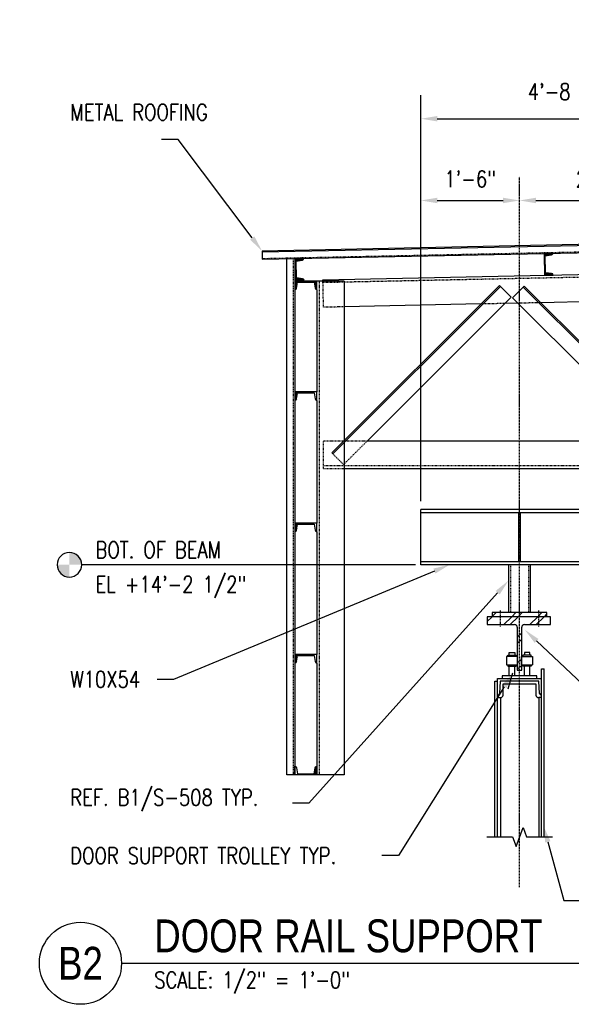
# Model space of a CAD drawing. Header units: inches. Extents: x 514 to 3028, y 69 to 495.
# Tile 12 of 25: x 1448 to 1549, y 85 to 265. Entities that reach past the tile are written whole.
import ezdxf
from ezdxf import colors
from ezdxf.entities.mleader import LeaderData, LeaderLine
from ezdxf.enums import TextEntityAlignment as Align
from ezdxf.math import Vec2, Vec3

# ---------------------------------------------------------------- set-up
doc = ezdxf.new("R2010")
doc.units = ezdxf.units.IN
doc.header["$MEASUREMENT"] = 0
for name, pattern in [('014200-907 MS2 Medium Dash', [0.109898, 0.068898, -0.041]), ('Center 1_4_', [0.53125, 0.25, -0.09375, 0.09375, -0.09375]), ('Dash', [0.25, 0.125, -0.125]), ('Dash - 1_16_', [0.1875, 0.125, -0.0625]), ('Hidden 3_32_', [0.140625, 0.09375, -0.046875])]:
    doc.linetypes.add(name, pattern=pattern)
for name, color, linetype in [('A-FLOR', 192, 'Continuous'), ('A-WALL-PATT', 8, 'Continuous'), ('S-ANNO-DIMS', 1, 'Continuous'), ('S-ANNO-NOTE', 2, 'Continuous'), ('S-ANNO-SYMB', 2, 'Continuous'), ('S-BEAM', 10, 'Continuous'), ('S-BEAM-HDLN', 1, 'Dash'), ('S-COLS', 2, 'Continuous'), ('S-COLS-HDLN', 2, 'Dash'), ('S-DETL', 90, 'Continuous'), ('S-DETL-CNTR', 1, 'Center 1_4_'), ('S-DETL-GENF', 92, 'Continuous'), ('S-DETL-GENF-HDLN', 1, 'Dash'), ('S-DETL-PATT', 8, 'Continuous'), ('S-DETL-THIN', 1, 'Continuous')]:
    doc.layers.add(name, color=color, linetype=linetype)
doc.layers.add('A-FLOR-OVHD', color=9, linetype='014200-907 MS2 Medium Dash', true_color=0x808080)
doc.styles.add('Annotative', font='romans.shx', dxfattribs={"width": 0.8, "height": 0.125})
doc.styles.add('Arial', font='romans.shx', dxfattribs={"width": 0.8})
doc.styles.add('TITLES', font='swiss.ttf', dxfattribs={"width": 0.8, "height": 0.25})
doc.dimstyles.new('Annotative', dxfattribs={"dimscale": 0, "dimtxt": 0.125, "dimasz": 0.125, "dimexe": 0.18, "dimexo": 0.0625, "dimgap": 0.09, "dimtad": 1, "dimdec": 3, "dimzin": 3, "dimdsep": 46, "dimlunit": 4, "dimtxsty": 'Annotative', "dimcen": 0.09, "dimclrt": 2, "dimazin": 2, "dimtfac": 1, "dimtdec": 3, "dimtmove": 0, "dimatfit": 0, "dimfxl": 1, "dimtfill": 1, "dimfrac": 2, "dimtolj": 1, "dimtzin": 0, "dimarcsym": 0})
pattern_1 = [(45, (1565.8635, 97.7165), (-2.37588, 2.37588), []), (45, (1565.8635, 101.3165), (-2.37588, 2.37588), [])]
pattern_2 = [(45, (0, 0), (-0.176776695, 0.176776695), []), (45, (0, 0.125), (-0.176776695, 0.176776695), [])]

# ---------------------------------------------------------------- blocks, each defined once
blk = doc.blocks.new('051200_StructuralFraming-W-Flange - W10X54-1656488-DOOR RAIL SUPPORT 2')
at = {"layer": 'S-BEAM'}
for p, q in [((776.71, 179.88), (776.71, 180.5)), ((833.21, 180.5), (776.71, 180.5)), ((776.71, 179.19), (776.71, 179.88)), ((794.53, 179.88), (776.71, 179.88)), ((776.71, 171.71), (776.71, 179.19)), ((824.52, 179.88), (794.9, 179.88)), ((833.21, 179.88), (824.89, 179.88)), ((776.71, 171.01), (776.71, 171.71)), ((776.71, 170.4), (776.71, 171.01)), ((776.71, 171.01), (794.53, 171.01)), ((794.9, 171.01), (824.52, 171.01)), ((824.89, 171.01), (833.21, 171.01)), ((792.71, 170.4), (776.71, 170.4)), ((822.71, 170.4), (796.71, 170.4)), ((833.21, 170.4), (826.71, 170.4))]:
    blk.add_line(p, q, dxfattribs=at)
blk = doc.blocks.new('051200_StructuralFraming-C-Channel - C4X5_4-1771573-DOOR RAIL SUPPORT 2')
at = {"lineweight": -3}
for p, q in [((800.77, 227.33), (799.19, 227.3)), ((799.19, 227.3), (799.27, 223.3)), ((799.39, 226.83), (800.48, 227.03)), ((799.45, 223.77), (799.39, 226.83)), ((799.27, 223.3), (800.85, 223.33)), ((800.55, 223.62), (799.45, 223.77))]:
    blk.add_line(p, q, dxfattribs=at)
for centre, start, end in [((800.48, 227.32), 271.19, 1.19), ((800.56, 223.33), 1.19, 91.19)]:
    blk.add_arc(centre, 0.296, start, end, dxfattribs=at)
blk = doc.blocks.new('051200_Column-L-Angle - L5X5X1_2-1770445-DOOR RAIL SUPPORT 2')
at = {"layer": 'S-COLS'}
for p, q in [((762.71, 222.25), (757.71, 222.25)), ((762.71, 222.25), (762.71, 193.08)), ((757.71, 220.67), (757.71, 202)), ((757.71, 200.42), (757.71, 178)), ((762.71, 192.72), (762.71, 132)), ((757.71, 176.42), (757.71, 154)), ((757.71, 152.42), (757.71, 133.58)), ((762.71, 132), (757.71, 132))]:
    blk.add_line(p, q, dxfattribs=at)
at = {"layer": 'S-COLS', "linetype": 'Hidden 3_32_'}
blk.add_line((758.21, 132), (758.21, 222.25), dxfattribs=at)
at = {"layer": 'S-COLS-HDLN'}
blk.add_line((762.71, 193.07), (762.71, 192.72), dxfattribs=at)
blk = doc.blocks.new('051200_StructuralFraming-C-Channel - C4X5_4-V15-DOOR RAIL SUPPORT 2')
at = {"lineweight": -3}
for p, q in [((753.71, 202), (753.71, 200.42)), ((757.71, 202), (753.71, 202)), ((754, 200.72), (754.18, 201.82)), ((754.18, 201.82), (757.24, 201.82)), ((757.24, 201.82), (757.41, 200.72)), ((757.71, 200.42), (757.71, 202))]:
    blk.add_line(p, q, dxfattribs=at)
for centre, start, end in [((753.71, 200.72), 270, 0), ((757.71, 200.72), 180, 270)]:
    blk.add_arc(centre, 0.296, start, end, dxfattribs=at)
blk = doc.blocks.new('051200_StructuralFraming-C-Channel - C4X5_4-V18-DOOR RAIL SUPPORT 2')
at = {"lineweight": -3}
for p, q in [((753.71, 222.25), (753.71, 220.67)), ((757.71, 222.25), (753.71, 222.25)), ((754, 220.97), (754.18, 222.07)), ((754.18, 222.07), (757.24, 222.07)), ((757.24, 222.07), (757.41, 220.97)), ((757.71, 220.67), (757.71, 222.25))]:
    blk.add_line(p, q, dxfattribs=at)
for centre, start, end in [((753.71, 220.97), 270, 0), ((757.71, 220.97), 180, 270)]:
    blk.add_arc(centre, 0.296, start, end, dxfattribs=at)
blk = doc.blocks.new('051200_StructuralFraming-C-Channel - C4X5_4-1771552-DOOR RAIL SUPPORT 2')
at = {"lineweight": -3}
for p, q in [((755.31, 226.38), (753.73, 226.35)), ((753.73, 226.35), (753.81, 222.35)), ((753.92, 225.88), (755.02, 226.08)), ((753.98, 222.82), (753.92, 225.88)), ((753.81, 222.35), (755.39, 222.38)), ((755.09, 222.67), (753.98, 222.82))]:
    blk.add_line(p, q, dxfattribs=at)
for centre, start, end in [((755.01, 226.38), 271.19, 1.19), ((755.09, 222.38), 1.19, 91.19)]:
    blk.add_arc(centre, 0.296, start, end, dxfattribs=at)
blk = doc.blocks.new('051200_SteelFraming-AISC-Tube-Shapes-Side - HSS4X4X3_8-2078415-DOOR RAIL SUPPORT 2')
at = {"layer": 'S-DETL-GENF', "lineweight": -3}
for p, q in [((826.71, 170.4), (822.71, 170.4)), ((822.71, 170.4), (822.71, 161.66)), ((826.71, 161.66), (826.71, 170.4))]:
    blk.add_line(p, q, dxfattribs=at)
at = {"layer": 'S-DETL-GENF-HDLN', "lineweight": -3}
for p, q in [((823.05, 170.4), (823.05, 161.66)), ((826.36, 170.4), (826.36, 161.66))]:
    blk.add_line(p, q, dxfattribs=at)
blk = doc.blocks.new('*D119')
at = {"layer": 'Defpoints', "color": 0, "transparency": 16777216}
for p in [(1539.65, 231.69), (1539.65, 178.14), (1521.64, 175.22)]:
    blk.add_point(p, dxfattribs=at)
at = {"layer": 'S-ANNO-DIMS', "color": 0, "lineweight": -2, "transparency": 16777216}
blk.add_line((1524.64, 231.69), (1536.65, 231.69), dxfattribs=at)
at = {"layer": 'S-ANNO-DIMS', "color": 0, "transparency": 16777216}
for points in [[(1524.64, 232.19), (1524.64, 231.19), (1521.64, 231.69)], [(1536.65, 232.19), (1536.65, 231.19), (1539.65, 231.69)]]:
    blk.add_solid(points, dxfattribs=at)
at = {"layer": 'S-ANNO-DIMS', "color": 2, "lineweight": -3, "transparency": 16777216, "insert": (1530.65, 235.63), "char_height": 3, "width": 12.3279, "attachment_point": 5, "style": 'Annotative'}
blk.add_mtext('\\A1;1\'-6"', dxfattribs=at)
blk = doc.blocks.new('*D118')
at = {"layer": 'Defpoints', "color": 0, "transparency": 16777216}
for p in [(1569.64, 231.69), (1539.65, 178.14), (1569.64, 178.14)]:
    blk.add_point(p, dxfattribs=at)
at = {"layer": 'S-ANNO-DIMS', "color": 0, "lineweight": -2, "transparency": 16777216}
blk.add_line((1542.65, 231.69), (1566.64, 231.69), dxfattribs=at)
at = {"layer": 'S-ANNO-DIMS', "color": 0, "transparency": 16777216}
for points in [[(1542.65, 232.19), (1542.65, 231.19), (1539.65, 231.69)], [(1566.64, 232.19), (1566.64, 231.19), (1569.64, 231.69)]]:
    blk.add_solid(points, dxfattribs=at)
at = {"layer": 'S-ANNO-DIMS', "color": 2, "lineweight": -3, "transparency": 16777216, "insert": (1554.65, 235.63), "char_height": 3, "width": 12.3279, "attachment_point": 5, "style": 'Annotative'}
blk.add_mtext('\\A1;2\'-6"', dxfattribs=at)
blk = doc.blocks.new('*D116')
at = {"layer": 'Defpoints', "color": 0, "transparency": 16777216}
for p in [(1578.14, 246.63), (1578.14, 236.72), (1521.64, 175.22)]:
    blk.add_point(p, dxfattribs=at)
at = {"layer": 'S-ANNO-DIMS', "color": 0, "lineweight": -2, "transparency": 16777216}
for p, q in [((1521.64, 176.72), (1521.64, 250.95)), ((1578.14, 238.22), (1578.14, 250.95)), ((1524.64, 246.63), (1575.14, 246.63))]:
    blk.add_line(p, q, dxfattribs=at)
at = {"layer": 'S-ANNO-DIMS', "color": 0, "transparency": 16777216}
for points in [[(1524.64, 247.13), (1524.64, 246.13), (1521.64, 246.63)], [(1575.14, 247.13), (1575.14, 246.13), (1578.14, 246.63)]]:
    blk.add_solid(points, dxfattribs=at)
at = {"layer": 'S-ANNO-DIMS', "color": 2, "lineweight": -3, "transparency": 16777216, "insert": (1549.89, 251.07), "char_height": 3, "width": 23.594, "attachment_point": 5, "style": 'Annotative'}
blk.add_mtext('\\A1;4\'-8 1/2"', dxfattribs=at)
blk = doc.blocks.new('_Dot')
at = {"color": 0, "linetype": 'ByBlock', "lineweight": -2}
blk.add_line((-0.5, 0), (-1, 0), dxfattribs=at)
at = {"color": 0, "linetype": 'ByBlock', "const_width": 0.5}
blk.add_lwpolyline([(-0.25, 0, 1), (0.25, 0, 1)], format="xyb", close=True, dxfattribs=at)
blk = doc.blocks.new('Level Circle AEC')
at = {"layer": 'S-ANNO-SYMB', "lineweight": -3}
h = blk.add_hatch(color=256, dxfattribs=at)
edge = h.paths.add_edge_path()
edge.add_line((373.71, 0), (367.71, 0))
edge.add_arc((373.71, 0), 6, 90, 180, ccw=False)
edge.add_line((373.71, 6), (373.71, 0))
h = blk.add_hatch(color=256, dxfattribs=at)
edge = h.paths.add_edge_path()
edge.add_line((373.71, -6), (373.71, 0))
edge.add_line((373.71, 0), (379.71, 0))
edge.add_arc((373.71, 0), 6, 270, 360, ccw=False)
blk.add_circle((373.71, 0), 6, dxfattribs=at)
blk = doc.blocks.new('*U163')
at = {"linetype": 'Continuous', "lineweight": -3}
blk.add_line((1.125, 0.625), (7.8514, 0.625), dxfattribs=at)
at = {"lineweight": -3}
blk.add_circle((0.8125, 0.625), 0.3125, dxfattribs=at)
at = {"lineweight": -3, "style": 'Arial'}
blk.add_attdef('DRAWING_AREA_TITLE', text='', height=0.1875, dxfattribs=at).set_placement((1.3743, 0.6339), align=Align.BOTTOM_LEFT)
blk.add_attdef('X#', text='', height=0.1875, dxfattribs=at).set_placement((0.8125, 0.625), align=Align.MIDDLE_CENTER)
blk.add_attdef('SCALE:', text='', height=0.0938, dxfattribs=at).set_placement((1.3743, 0.5606), align=Align.TOP_LEFT)

msp = doc.modelspace()

# ---------------------------------------------------------------- hatches: boundary and pattern name
at = {"layer": 'A-WALL-PATT', "lineweight": -3}
h = msp.add_hatch(dxfattribs=at)
h.set_pattern_fill('FP_3', color=8, style=0, pattern_type=2)
h.set_pattern_definition(pattern_1)
h.paths.add_polyline_path([(1539.8388, 165.7315), (1539.8388, 174.6015), (1539.4638, 174.6015), (1539.4638, 165.7315)])
h = msp.add_hatch(dxfattribs=at)
h.set_pattern_fill('FP_3', color=8, style=0, pattern_type=2)
h.set_pattern_definition(pattern_1)
h.paths.add_polyline_path([(1540.0563, 145.8394), (1540.0563, 153.6889), (1540.0733, 153.8184), (1540.1232, 153.9389), (1540.2027, 154.0425), (1540.3063, 154.122), (1540.4268, 154.1719), (1540.5563, 154.1889), (1545.3013, 154.1889), (1545.3013, 155.6289), (1533.7513, 155.6289), (1533.7513, 154.1889), (1538.7463, 154.1889), (1538.8757, 154.1719), (1538.9963, 154.122), (1539.0998, 154.0425), (1539.1793, 153.9389), (1539.2292, 153.8184), (1539.2463, 153.6889), (1539.2463, 145.8394)])
h = msp.add_hatch(dxfattribs=at)
h.set_pattern_fill('FP_3', color=8, style=0, pattern_type=2)
h.set_pattern_definition(pattern_1)
h.paths.add_polyline_path([(1544.6513, 155.6289), (1544.6513, 156.3789), (1534.6513, 156.3789), (1534.6513, 155.6289)])
at = {"layer": 'S-DETL-PATT'}
h = msp.add_hatch(dxfattribs=at)
h.set_pattern_fill('STEEL', color=256, scale=2)
h.set_pattern_definition(pattern_2)
h.paths.add_polyline_path([(1545.7096, 222.0424), (1544.1299, 222.0096), (1544.2129, 218.0148), (1545.7926, 218.0476, 0.41421356), (1545.4905, 218.3374), (1544.3871, 218.4888), (1544.3236, 221.5477), (1545.4197, 221.7447, 0.40988494)])
h = msp.add_hatch(dxfattribs=at)
h.set_pattern_fill('STEEL', color=256, scale=2)
h.set_pattern_definition(pattern_2)
h.paths.add_polyline_path([(1499.9551, 220.7961, 0.41397637), (1500.2449, 221.098), (1498.6653, 221.0652), (1498.7483, 217.0663), (1500.328, 217.0991, 0.41421356), (1500.0259, 217.3889), (1498.9225, 217.5402), (1498.859, 220.5991)])
h = msp.add_hatch(dxfattribs=at)
h.set_pattern_fill('STEEL', color=256, scale=2)
h.set_pattern_definition(pattern_2)
h.paths.add_polyline_path([(1502.6445, 216.9665), (1498.6445, 216.9665), (1498.6445, 215.3865, 0.41421356), (1498.9405, 215.6825), (1499.1147, 216.7825), (1502.1742, 216.7825), (1502.3485, 215.6825, 0.41421356), (1502.6445, 215.3865)])
h = msp.add_hatch(dxfattribs=at)
h.set_pattern_fill('STEEL', color=256, scale=2)
h.set_pattern_definition(pattern_2)
h.paths.add_polyline_path([(1498.6445, 195.1365, 0.41421356), (1498.9405, 195.4325), (1499.1438, 196.7165), (1498.6445, 196.7165)])
h = msp.add_hatch(dxfattribs=at)
h.set_pattern_fill('STEEL', color=256, scale=2)
h.set_pattern_definition([(45, (0, -24), (-0.176776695, 0.176776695), []), (45, (0, -23.875), (-0.176776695, 0.176776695), [])])
h.paths.add_polyline_path([(1498.6445, 171.1365, 0.41421356), (1498.9405, 171.4325), (1499.1438, 172.7165), (1498.6445, 172.7165)])
h = msp.add_hatch(dxfattribs=at)
h.set_pattern_fill('STEEL', color=256, scale=2)
h.set_pattern_definition([(45, (0, -48), (-0.176776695, 0.176776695), []), (45, (0, -47.875), (-0.176776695, 0.176776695), [])])
h.paths.add_polyline_path([(1498.6445, 147.1365, 0.41421356), (1498.9405, 147.4325), (1499.1438, 148.7165), (1498.6445, 148.7165)])
h = msp.add_hatch(dxfattribs=at)
h.set_pattern_fill('STEEL', color=256, scale=2)
h.set_pattern_definition(pattern_2)
h.paths.add_polyline_path([(1502.6445, 126.7165), (1502.6445, 128.2965, 0.41421356), (1502.3485, 128.0005), (1502.1451, 126.7165)])

# ---------------------------------------------------------------- linework, layer by layer
at = {"layer": 'A-FLOR', "lineweight": -3}
for p, q in [((1578.1445, 224.2165), (1492.6445, 222.4404)), ((1492.6445, 220.9401), (1578.1445, 222.7161)), ((1492.6445, 222.4404), (1492.6445, 220.9401))]:
    msp.add_line(p, q, dxfattribs=at)
at = {"layer": 'A-FLOR-OVHD', "lineweight": -3}
msp.add_line((1492.6445, 221.0901), (1578.1445, 222.8662), dxfattribs=at)
at = {"layer": 'S-ANNO-SYMB', "lineweight": -3}
msp.add_line((1520.6445, 165.1165), (1459.7117, 165.1165), dxfattribs=at)
at = {"layer": 'S-BEAM'}
for p, q in [((1503.7502, 217.1722), (1575.6532, 218.6658)), ((1503.7545, 216.9665), (1503.7502, 217.1722)), ((1535.9925, 216.1404), (1505.3967, 185.5446)), ((1505.5734, 185.3678), (1536.1693, 215.9636)), ((1535.9925, 216.1404), (1536.1693, 215.9636)), ((1536.1693, 215.9636), (1536.3461, 215.7869)), ((1540.3276, 215.8621), (1540.5043, 216.0389)), ((1570.9986, 185.5446), (1540.5043, 216.0389)), ((1536.3461, 215.7869), (1537.9371, 214.1959)), ((1537.9371, 214.1959), (1538.1138, 214.0191)), ((1538.5598, 214.0943), (1540.1508, 215.6853)), ((1540.1508, 215.6853), (1540.3276, 215.8621)), ((1570.8218, 185.3678), (1540.3276, 215.8621)), ((1532.6202, 212.7709), (1507.6445, 212.2521)), ((1511.8126, 187.7178), (1538.1138, 214.0191)), ((1539.3864, 212.9114), (1536.9585, 212.861)), ((1538.383, 213.9175), (1538.5598, 214.0943)), ((1538.383, 213.9175), (1568.8773, 183.4233)), ((1573.1445, 213.6126), (1543.5481, 212.9979)), ((1564.5813, 187.7165), (1511.814, 187.7165)), ((1507.6445, 182.7165), (1573.1445, 182.7165))]:
    msp.add_line(p, q, dxfattribs=at)
at = {"layer": 'S-BEAM', "linetype": 'Hidden 3_32_'}
for p, q in [((1577.3431, 218.2008), (1507.6445, 216.753)), ((1503.8541, 212.1733), (1503.7545, 216.9645)), ((1507.6425, 216.753), (1503.7606, 216.6723)), ((1532.9812, 212.7784), (1532.625, 212.771)), ((1536.9528, 212.8609), (1532.9869, 212.7785)), ((1543.1963, 212.9906), (1539.391, 212.9115)), ((1543.5427, 212.9977), (1543.2017, 212.9907)), ((1507.6425, 212.252), (1503.8541, 212.1733)), ((1503.8717, 182.7165), (1503.8717, 187.7165)), ((1507.5658, 187.7165), (1503.8717, 187.7165)), ((1507.518, 183.4233), (1511.8126, 187.7178)), ((1507.6425, 187.7165), (1507.5713, 187.7165)), ((1507.9193, 187.7165), (1507.6464, 187.7165)), ((1511.8092, 187.7165), (1507.9249, 187.7165)), ((1507.518, 183.4233), (1505.3967, 185.5446)), ((1507.6425, 183.2165), (1503.8717, 183.2165)), ((1503.8717, 182.7165), (1507.6425, 182.7165)), ((1573.1445, 183.2165), (1507.6445, 183.2165))]:
    msp.add_line(p, q, dxfattribs=at)
at = {"layer": 'S-BEAM-HDLN'}
for p, q in [((1503.8537, 212.1904), (1503.8541, 212.1733)), ((1503.8717, 187.7165), (1503.8717, 187.6994))]:
    msp.add_line(p, q, dxfattribs=at)
at = {"layer": 'S-DETL', "lineweight": -3}
for p, q in [((1497.1445, 126.7165), (1497.1445, 221.0336)), ((1498.6445, 221.0647), (1498.6445, 126.7165)), ((1539.4638, 174.6015), (1539.4638, 165.7315)), ((1539.8388, 174.6015), (1539.4638, 174.6015)), ((1539.8388, 165.7315), (1539.8388, 174.6015)), ((1539.4638, 165.7315), (1539.8388, 165.7315)), ((1544.6513, 156.3789), (1534.6513, 156.3789)), ((1534.6513, 156.3789), (1534.6513, 155.6289)), ((1544.6513, 155.6289), (1544.6513, 156.3789)), ((1539.2763, 148.3344), (1537.2763, 148.3344)), ((1537.2763, 148.3344), (1537.2763, 146.8344)), ((1537.5263, 148.5844), (1539.0263, 148.5844)), ((1537.5263, 148.3344), (1537.5263, 148.5844)), ((1537.7763, 148.5844), (1537.7763, 149.0844)), ((1537.7763, 149.0844), (1538.7763, 149.0844)), ((1538.7763, 149.0844), (1538.7763, 148.5844)), ((1539.0263, 148.5844), (1539.0263, 148.3344)), ((1539.2763, 146.8344), (1539.2763, 148.3344)), ((1540.0263, 146.8344), (1540.0263, 148.3344)), ((1540.0263, 148.3344), (1542.0263, 148.3344)), ((1541.7763, 148.5844), (1540.2763, 148.5844)), ((1540.2763, 148.5844), (1540.2763, 148.3344)), ((1541.5263, 149.0844), (1540.5263, 149.0844)), ((1540.5263, 149.0844), (1540.5263, 148.5844)), ((1541.5263, 148.5844), (1541.5263, 149.0844)), ((1541.7763, 148.3344), (1541.7763, 148.5844)), ((1542.0263, 148.3344), (1542.0263, 146.8344)), ((1537.2763, 146.8344), (1539.2763, 146.8344)), ((1537.5263, 146.8344), (1537.5263, 146.5844)), ((1537.5263, 146.5844), (1539.0263, 146.5844)), ((1537.7763, 144.8394), (1537.7763, 146.5844)), ((1538.7763, 144.8394), (1538.7763, 146.5844)), ((1539.0263, 146.5844), (1539.0263, 146.8344)), ((1540.0263, 146.8344), (1542.0263, 146.8344)), ((1540.2763, 146.5844), (1540.2763, 146.8344)), ((1541.7763, 146.5844), (1540.2763, 146.5844)), ((1540.5263, 144.8394), (1540.5263, 146.5844)), ((1541.5263, 144.8394), (1541.5263, 146.5844)), ((1541.7763, 146.8344), (1541.7763, 146.5844)), ((1543.6513, 115.3849), (1543.6513, 146.0894)), ((1543.6513, 146.0894), (1544.1513, 146.0894)), ((1544.1513, 115.3849), (1544.1513, 146.0894)), ((1535.6513, 144.3394), (1543.6513, 144.3394)), ((1535.6513, 115.3849), (1535.6513, 144.3394)), ((1542.8388, 144.8394), (1536.4638, 144.8394)), ((1536.4638, 144.8394), (1536.4638, 144.3394)), ((1537.553, 142.4706), (1538.4562, 145.3799)), ((1542.8388, 144.3394), (1542.8388, 144.8394)), ((1535.1513, 115.3849), (1535.1513, 143.8394)), ((1535.1513, 143.8394), (1535.6513, 143.8394)), ((1536.0985, 143.8394), (1535.9792, 141.5762)), ((1543.2024, 143.8394), (1536.0985, 143.8394)), ((1536.649, 141.313), (1536.649, 143.3394)), ((1536.649, 143.3394), (1542.652, 143.3394)), ((1542.652, 143.3394), (1542.652, 141.313)), ((1543.3182, 141.5766), (1543.2024, 143.8394)), ((1535.6513, 140.8394), (1536.1497, 140.8394)), ((1536.1497, 140.8394), (1536.1497, 115.3849)), ((1543.6513, 140.8394), (1543.1513, 140.8394)), ((1543.1513, 140.8394), (1543.1513, 115.3849)), ((1498.6445, 126.7165), (1497.1445, 126.7165)), ((1539.0184, 113.6462), (1540.2841, 117.1235)), ((1540.2841, 117.1235), (1540.9169, 115.3849)), ((1533.6513, 115.3849), (1538.3856, 115.3849)), ((1538.3856, 115.3849), (1539.0184, 113.6462)), ((1540.9169, 115.3849), (1545.6513, 115.3849))]:
    msp.add_line(p, q, dxfattribs=at)
at = {"layer": 'S-DETL', "linetype": 'Dash - 1_16_', "lineweight": -3}
for p, q in [((1498.3204, 221.058), (1498.3204, 126.7165)), ((1536.1513, 153.8404), (1536.1513, 156.8404)), ((1543.1513, 153.8404), (1543.1513, 156.8404))]:
    msp.add_line(p, q, dxfattribs=at)
at = {"layer": 'S-DETL', "lineweight": -3}
for centre, radius, start, end in [((1535.7295, 141.5894), 0.25, 270, 356.981875), ((1536.1497, 141.3394), 0.5, 270, 356.981875), ((1543.1513, 141.3394), 0.5, 183.018125, 270), ((1543.5679, 141.5894), 0.25, 182.928842, 270)]:
    msp.add_arc(centre, radius, start, end, dxfattribs=at)
at = {"layer": 'S-DETL-CNTR', "lineweight": -3}
msp.add_line((1539.6513, 106.184), (1539.6513, 236.0091), dxfattribs=at)
at = {"layer": 'S-DETL-THIN', "lineweight": -3}
for p, q in [((1492.6445, 222.2904), (1578.1445, 224.0664)), ((1533.7513, 155.6289), (1533.7513, 154.1889)), ((1545.3013, 155.6289), (1533.7513, 155.6289)), ((1545.3013, 154.1889), (1545.3013, 155.6289)), ((1533.7513, 154.1889), (1538.7463, 154.1889)), ((1539.2463, 153.6889), (1539.2463, 145.8394)), ((1540.0563, 145.8394), (1540.0563, 153.6889)), ((1540.5563, 154.1889), (1545.3013, 154.1889)), ((1539.2463, 145.8394), (1540.0563, 145.8394))]:
    msp.add_line(p, q, dxfattribs=at)
for centre, start, end in [((1538.7463, 153.6889), 0, 90), ((1540.5563, 153.6889), 90, 180)]:
    msp.add_arc(centre, 0.5, start, end, dxfattribs=at)

# ---------------------------------------------------------------- block references
at = {"layer": 'S-ANNO-SYMB', "lineweight": -3, "xscale": -0.375, "yscale": 0.375, "zscale": 0.375}
msp.add_blockref('Level Circle AEC', (1597.6018, 165.1165), dxfattribs=at)
at = {"layer": 'S-ANNO-SYMB', "lineweight": -3}
ref = msp.add_blockref('*U163', (1439.9788, 77.2892), dxfattribs=dict(at, xscale=24.00000000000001, yscale=24.00000000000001, zscale=24.00000000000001))
ref.add_attrib('SCALE:', 'SCALE: 1/2" = 1\'-0"', dxfattribs={"layer": '0', "lineweight": -3, "height": 3, "style": 'Annotative', "width": 0.796875}).set_placement((1472.9619, 90.7432), align=Align.TOP_LEFT)
ref.add_attrib('DRAWING_AREA_TITLE', 'DOOR RAIL SUPPORT', dxfattribs={"layer": '0', "lineweight": -3, "height": 6, "style": 'TITLES', "width": 0.796875}).set_placement((1472.9619, 92.503), align=Align.BOTTOM_LEFT)
ref.add_attrib('X#', 'B2', dxfattribs={"layer": '0', "lineweight": -3, "height": 6, "style": 'TITLES', "width": 0.796875}).set_placement((1459.4788, 92.2892), align=Align.MIDDLE_CENTER)
at = {"layer": 'S-BEAM', "lineweight": -3}
msp.add_blockref('051200_StructuralFraming-W-Flange - W10X54-1656488-DOOR RAIL SUPPORT 2', (744.9385, -5.2835), dxfattribs=at)
at = {"layer": 'S-COLS-HDLN', "lineweight": -3}
msp.add_blockref('051200_Column-L-Angle - L5X5X1_2-1770445-DOOR RAIL SUPPORT 2', (744.9385, -5.2835), dxfattribs=at)
at = {"layer": 'S-DETL-GENF', "lineweight": -3}
msp.add_blockref('051200_SteelFraming-AISC-Tube-Shapes-Side - HSS4X4X3_8-2078415-DOOR RAIL SUPPORT 2', (714.9453, -5.2835), dxfattribs=at)
at = {"layer": 'S-DETL-THIN', "lineweight": -3}
for name, p in [('051200_StructuralFraming-C-Channel - C4X5_4-1771573-DOOR RAIL SUPPORT 2', (744.9385, -5.2835)), ('051200_StructuralFraming-C-Channel - C4X5_4-1771552-DOOR RAIL SUPPORT 2', (744.9385, -5.2835)), ('051200_StructuralFraming-C-Channel - C4X5_4-V18-DOOR RAIL SUPPORT 2', (744.9385, -5.2835)), ('051200_StructuralFraming-C-Channel - C4X5_4-V15-DOOR RAIL SUPPORT 2', (744.9385, -5.2835)), ('051200_StructuralFraming-C-Channel - C4X5_4-V15-DOOR RAIL SUPPORT 2', (744.9385, -29.2835)), ('051200_StructuralFraming-C-Channel - C4X5_4-V15-DOOR RAIL SUPPORT 2', (744.9385, -53.2835))]:
    msp.add_blockref(name, p, dxfattribs=at)
at = {"layer": 'S-DETL-THIN', "lineweight": -3, "xscale": -1, "rotation": 180}
msp.add_blockref('051200_StructuralFraming-C-Channel - C4X5_4-V15-DOOR RAIL SUPPORT 2', (744.9385, 328.7165), dxfattribs=at)

# ---------------------------------------------------------------- texts
at = {"layer": 'S-ANNO-NOTE', "lineweight": -3, "char_height": 3, "attachment_point": 1, "line_spacing_factor": 0.981704, "style": 'Annotative'}
for s, insert, width in [('\\pxt3.2,6.4,9.6,12.8,16,19.2,22.4,25.6,28.8,32,35.2,38.4,41.6,44.8,48,51.2,54.4,57.6,60.8,64,67.2,70.4,73.6,76.8,80,83.2,86.4,89.6,92.8,96,99.2,102.4;{BOT. OF BEAM}', (1462.2228, 169.3378), 29.004094), ('\\A1;\\pxt3.2,6.4,9.6,12.8,16,19.2,22.4,25.6,28.8,32,35.2,38.4,41.6,44.8,48,51.2,54.4,57.6,60.8,64,67.2,70.4,73.6,76.8,80,83.2,86.4,89.6,92.8,96,99.2,102.4;EL +14\'-2 1/2"', (1462.2228, 163.0436), 31.400315)]:
    msp.add_mtext(s, dxfattribs=dict(at, insert=insert, width=width))

# ---------------------------------------------------------------- dimensions: what is measured, and where the dimension line sits
at = {"layer": 'S-ANNO-DIMS', "lineweight": -3}
for base, p1, p2, override, picture, middle in [((1578.1445, 246.6255), (1521.6445, 175.2165), (1578.1445, 236.7165), {"dimpost": '\\X', "dimtfill": 0}, '*D116', (1549.8945, 251.0712)), ((1539.6513, 231.6891), (1521.6445, 175.2165), (1539.6513, 178.1365), {"dimpost": '\\X', "dimse1": 1, "dimse2": 1, "dimtfill": 0}, '*D119', (1530.6479, 235.6348)), ((1569.6445, 231.6891), (1539.6513, 178.1365), (1569.6445, 178.1365), {"dimpost": '\\X', "dimse1": 1, "dimse2": 1, "dimtfill": 0}, '*D118', (1554.6479, 235.6348))]:
    dim = msp.add_linear_dim(base=base, p1=p1, p2=p2, dimstyle='Annotative', override=override, dxfattribs=at)
    dim.commit()
    dim.dimension.update_dxf_attribs({"geometry": picture, "text_midpoint": middle})

# ---------------------------------------------------------------- leaders
at = {"layer": 'S-ANNO-NOTE', "lineweight": -3}
ml = msp.add_multileader_mtext('Standard', dxfattribs=at)
ml.set_content('EL. 19\'-0" ', color=256, style='Annotative')
ml.set_leader_properties(color=1, linetype='ByLayer', lineweight=-1)
ml.set_arrow_properties(name='DOT')
ml.build(insert=Vec2(0, 0))
ml.multileader.update_dxf_attribs({"text_right_attachment_type": 3, "dogleg_length": 0.36, "arrow_head_size": 1.5, "scale": 24})
ctx = ml.context
ctx.base_point, ctx.scale, ctx.char_height, ctx.arrow_head_size, ctx.landing_gap_size, ctx.plane_origin = Vec3(1412.5161, 263.0712), 24, 3, 1.5, 2.16, Vec3(1378.5441, 256.5422)
ctx.right_attachment = 3
notes = []
notes.append((ctx, [(1, (1, 1, 0), (1406.9665, 263.0712), (1, 0), 5.5496, [(0, [(1381.0454, 228.1497)], 0, [])])]))
ctx.mtext.insert, ctx.mtext.width, ctx.mtext.flow_direction = Vec3(1414.6761, 264.5712), 21.927101, 5
ml = msp.add_multileader_mtext('Standard', dxfattribs=at)
ml.set_content('\\A1;L3X3X1/4 CLOSURE ANGLE. SLOPES WITH METAL ROOFING.', color=256, style='Annotative')
ml.set_leader_properties(color=1, linetype='ByLayer', lineweight=-1)
ml.build(insert=Vec2(0, 0))
ml.multileader.update_dxf_attribs({"text_right_attachment_type": 3, "dogleg_length": 0.125, "arrow_head_size": 3, "scale": 24})
ctx = ml.context
ctx.base_point, ctx.scale, ctx.char_height, ctx.arrow_head_size, ctx.landing_gap_size, ctx.plane_origin = Vec3(2158.9406, 255.7569), 24, 3, 3, 2.16, Vec3(2298.1512, 228.5527)
ctx.right_attachment, ctx.text_align_type = 3, 2
notes.append((ctx, [(0, (1, 1, 0), (2196.3177, 240.1855), (-1, 0), 3, [(0, [(2218.5816, 225.081)], 0, [])])]))
ctx.mtext.insert, ctx.mtext.width, ctx.mtext.alignment, ctx.mtext.flow_direction = Vec3(2191.1577, 257.2569), 32.92579, 3, 5
ml = msp.add_multileader_mtext('Standard', dxfattribs=at)
ml.set_content('C4x5.4 TYP PURLIN', color=256, style='Annotative')
ml.set_leader_properties(color=1, linetype='ByLayer', lineweight=-1)
ml.build(insert=Vec2(0, 0))
ml.multileader.update_dxf_attribs({"text_right_attachment_type": 3, "dogleg_length": 0.125, "arrow_head_size": 3, "scale": 24})
ctx = ml.context
ctx.base_point, ctx.scale, ctx.char_height, ctx.arrow_head_size, ctx.landing_gap_size, ctx.plane_origin = Vec3(1284.9348, 252.2727), 24, 3, 3, 2.16, Vec3(1322.3957, 231.9412)
ctx.right_attachment = 3
notes.append((ctx, [(0, (1, 1, 0), (1312.5977, 247.2727), (-1, 0), 3, [(0, [(1329.506, 228.4294)], 0, [])])]))
ctx.mtext.insert, ctx.mtext.width, ctx.mtext.flow_direction = Vec3(1287.0948, 253.7727), 27.100995, 5
ml = msp.add_multileader_mtext('Standard', dxfattribs=at)
ml.set_content('METAL ROOFING', color=256, style='Annotative')
ml.set_leader_properties(color=1, linetype='ByLayer', lineweight=-1)
ml.build(insert=Vec2(0, 0))
ml.multileader.update_dxf_attribs({"text_right_attachment_type": 3, "dogleg_length": 0.125, "arrow_head_size": 3, "scale": 24})
ctx = ml.context
ctx.base_point, ctx.scale, ctx.char_height, ctx.arrow_head_size, ctx.landing_gap_size, ctx.plane_origin = Vec3(1455.4588, 247.8176), 24, 3, 3, 2.16, Vec3(1492.6445, 222.4404)
ctx.right_attachment = 3
notes.append((ctx, [(0, (1, 1, 0), (1477.2931, 242.8176), (-1, 0), 3, [(0, [(1492.6445, 222.4404)], 0, [])])]))
ctx.mtext.insert, ctx.mtext.width, ctx.mtext.flow_direction = Vec3(1457.6188, 249.3176), 26.021684, 5
ml = msp.add_multileader_mtext('Standard', dxfattribs=at)
ml.set_content('METAL ROOFING', color=256, style='Annotative')
ml.set_leader_properties(color=1, linetype='ByLayer', lineweight=-1)
ml.build(insert=Vec2(0, 0))
ml.multileader.update_dxf_attribs({"text_right_attachment_type": 3, "dogleg_length": 0.125, "arrow_head_size": 3, "scale": 24})
ctx = ml.context
ctx.base_point, ctx.scale, ctx.char_height, ctx.arrow_head_size, ctx.landing_gap_size, ctx.plane_origin = Vec3(1284.9348, 239.7142), 24, 3, 3, 2.16, Vec3(1327.0454, 228.3783)
ctx.right_attachment = 3
notes.append((ctx, [(0, (1, 1, 0), (1306.7691, 234.7142), (-1, 0), 3, [(0, [(1327.0454, 228.3783)], 0, [])])]))
ctx.mtext.insert, ctx.mtext.width, ctx.mtext.flow_direction = Vec3(1287.0948, 241.2142), 16.282553, 5
ml = msp.add_multileader_mtext('Standard', dxfattribs=at)
ml.set_content('METAL ROOFING', color=256, style='Annotative')
ml.set_leader_properties(color=1, linetype='ByLayer', lineweight=-1)
ml.build(insert=Vec2(0, 0))
ml.multileader.update_dxf_attribs({"text_right_attachment_type": 3, "dogleg_length": 0.125, "arrow_head_size": 3, "scale": 24})
ctx = ml.context
ctx.base_point, ctx.scale, ctx.char_height, ctx.arrow_head_size, ctx.landing_gap_size, ctx.plane_origin = Vec3(1098.42, 234.4434), 24, 3, 3, 2.16, Vec3(1138.9057, 215.3073)
ctx.right_attachment = 3
notes.append((ctx, [(0, (1, 1, 0), (1120.2543, 229.4434), (-1, 0), 3, [(0, [(1134.1843, 223.5545)], 0, [])])]))
ctx.mtext.insert, ctx.mtext.width, ctx.mtext.flow_direction = Vec3(1100.58, 235.9434), 18.609717, 5
ml = msp.add_multileader_mtext('Standard', dxfattribs=at)
ml.set_content('C4x5.4 TYP PURLIN', color=256, style='Annotative')
ml.set_leader_properties(color=1, linetype='ByLayer', lineweight=-1)
ml.build(insert=Vec2(0, 0))
ml.multileader.update_dxf_attribs({"text_right_attachment_type": 3, "dogleg_length": 0.125, "arrow_head_size": 3, "scale": 24})
ctx = ml.context
ctx.base_point, ctx.scale, ctx.char_height, ctx.arrow_head_size, ctx.landing_gap_size, ctx.plane_origin = Vec3(1150.3882, 233.8737), 24, 3, 3, 2.16, Vec3(1138.0067, 222.1959)
ctx.right_attachment = 3
notes.append((ctx, [(1, (1, 1, 0), (1147.3882, 233.8737), (1, 0), 3, [(0, [(1138.0067, 222.1959)], 0, [])])]))
ctx.mtext.insert, ctx.mtext.width, ctx.mtext.flow_direction = Vec3(1152.5482, 235.3737), 22.729535, 5
ml = msp.add_multileader_mtext('Standard', dxfattribs=at)
ml.set_content('\\A1;EL. +18-11"', color=256, style='Annotative')
ml.set_leader_properties(color=1, lineweight=-1)
ml.set_arrow_properties(name='DOT')
ml.build(insert=Vec2(0, 0))
ml.multileader.update_dxf_attribs({"text_right_attachment_type": 3, "dogleg_length": 0.36, "arrow_head_size": 0.75, "scale": 24})
ctx = ml.context
ctx.base_point, ctx.scale, ctx.char_height, ctx.arrow_head_size, ctx.landing_gap_size, ctx.plane_origin = Vec3(2146.5098, 227.5499), 24, 3, 0.75, 2.16, Vec3(2130.6971, 257.7309)
ctx.right_attachment, ctx.text_align_type = 3, 2
notes.append((ctx, [(0, (1, 1, 0), (2199.171, 226.9784), (-1, 0), 24.684, [(0, [(2211.6525, 226.9784)], 0, [])])]))
ctx.mtext.insert, ctx.mtext.width, ctx.mtext.alignment, ctx.mtext.flow_direction = Vec3(2172.3269, 229.0499), 36.262255, 3, 5
ml = msp.add_multileader_mtext('Standard', dxfattribs=at)
ml.set_content('C4x5.4 TYP PURLIN', color=256, style='Annotative')
ml.set_leader_properties(color=1, linetype='ByLayer', lineweight=-1)
ml.build(insert=Vec2(0, 0))
ml.multileader.update_dxf_attribs({"text_right_attachment_type": 3, "dogleg_length": 0.125, "arrow_head_size": 3, "scale": 24})
ctx = ml.context
ctx.base_point, ctx.scale, ctx.char_height, ctx.arrow_head_size, ctx.landing_gap_size, ctx.plane_origin = Vec3(975.3639, 225.9595), 24, 3, 3, 2.16, Vec3(971.6223, 214.2817)
ctx.right_attachment = 3
notes.append((ctx, [(1, (1, 1, 0), (972.3639, 225.9595), (1, 0), 3, [(0, [(971.6223, 214.2817)], 0, [])])]))
ctx.mtext.insert, ctx.mtext.width, ctx.mtext.flow_direction = Vec3(977.5239, 227.4595), 22.729535, 5
ml = msp.add_multileader_mtext('Standard', dxfattribs=at)
ml.set_content('EL. 19\'-0"', color=256, style='Annotative')
ml.set_leader_properties(color=1, linetype='ByLayer', lineweight=-1)
ml.set_arrow_properties(name='DOT')
ml.build(insert=Vec2(0, 0))
ml.multileader.update_dxf_attribs({"text_right_attachment_type": 3, "dogleg_length": 0.36, "arrow_head_size": 1.5, "scale": 24})
ctx = ml.context
ctx.base_point, ctx.scale, ctx.char_height, ctx.arrow_head_size, ctx.landing_gap_size, ctx.plane_origin = Vec3(1241.4083, 223.81), 24, 3, 1.5, 2.16, Vec3(1219.4875, 252.3667)
ctx.right_attachment = 3
notes.append((ctx, [(1, (1, 1, 0), (1232.6209, 223.81), (1, 0), 8.7873, [(0, [(1209.7198, 223.8065)], 0, [])])]))
ctx.mtext.insert, ctx.mtext.width, ctx.mtext.flow_direction = Vec3(1243.5683, 225.31), 21.927101, 5
ml = msp.add_multileader_mtext('Standard', dxfattribs=at)
ml.set_content('METAL SIDING', color=256, style='Annotative')
ml.set_leader_properties(color=1, linetype='ByLayer', lineweight=-1)
ml.build(insert=Vec2(0, 0))
ml.multileader.update_dxf_attribs({"text_right_attachment_type": 3, "dogleg_length": 0.375, "arrow_head_size": 3, "scale": 24})
ctx = ml.context
ctx.base_point, ctx.scale, ctx.char_height, ctx.arrow_head_size, ctx.landing_gap_size, ctx.plane_origin = Vec3(1299.7885, 214.1018), 24, 3, 3, 2.16, Vec3(1331.352, 213.6362)
ctx.right_attachment = 3
notes.append((ctx, [(0, (1, 1, 0), (1323.8514, 209.1018), (-1, 0), 9, [(0, [(1331.5454, 213.6362)], 0, [])])]))
ctx.mtext.insert, ctx.mtext.width, ctx.mtext.flow_direction = Vec3(1301.9485, 215.6018), 13.240565, 5
ml = msp.add_multileader_mtext('Standard', dxfattribs=at)
ml.set_content('C4x5.4 TYP GIRT', color=256, style='Annotative')
ml.set_leader_properties(color=1, linetype='ByLayer', lineweight=-1)
ml.build(insert=Vec2(0, 0))
ml.multileader.update_dxf_attribs({"text_right_attachment_type": 3, "dogleg_length": 0.125, "arrow_head_size": 3, "scale": 24})
ctx = ml.context
ctx.base_point, ctx.scale, ctx.char_height, ctx.arrow_head_size, ctx.landing_gap_size, ctx.plane_origin = Vec3(1109.7692, 170.9441), 24, 3, 3, 2.16, Vec3(1139.1961, 149.8306)
ctx.right_attachment = 3
notes.append((ctx, [(0, (1, 1, 0), (1133.0892, 165.9441), (-1, 0), 3, [(0, [(1139.1961, 149.8306)], 0, [])])]))
ctx.mtext.insert, ctx.mtext.width, ctx.mtext.flow_direction = Vec3(1111.9292, 172.4441), 19.9331, 5
ml = msp.add_multileader_mtext('Standard', dxfattribs=at)
ml.set_content('C4x5.4 TYP GIRT', color=256, style='Annotative')
ml.set_leader_properties(color=1, linetype='ByLayer', lineweight=-1)
ml.build(insert=Vec2(0, 0))
ml.multileader.update_dxf_attribs({"text_right_attachment_type": 3, "dogleg_length": 0.125, "arrow_head_size": 3, "scale": 24})
ctx = ml.context
ctx.base_point, ctx.scale, ctx.char_height, ctx.arrow_head_size, ctx.landing_gap_size, ctx.plane_origin = Vec3(1305.4285, 168.4251), 24, 3, 3, 2.16, Vec3(1335.0454, 154)
ctx.right_attachment = 3
notes.append((ctx, [(0, (1, 1, 0), (1328.7485, 163.4251), (-1, 0), 3, [(0, [(1335.0454, 154)], 0, [])])]))
ctx.mtext.insert, ctx.mtext.width, ctx.mtext.flow_direction = Vec3(1307.5885, 169.9251), 19.9331, 5
ml = msp.add_multileader_mtext('Standard', dxfattribs=at)
ml.set_content('W10X54', color=256, style='Annotative')
ml.set_leader_properties(color=1, linetype='ByLayer', lineweight=-1)
ml.build(insert=Vec2(0, 0))
ml.multileader.update_dxf_attribs({"text_right_attachment_type": 3, "dogleg_length": 0.125, "arrow_head_size": 3, "scale": 24})
ctx = ml.context
ctx.base_point, ctx.scale, ctx.char_height, ctx.arrow_head_size, ctx.landing_gap_size, ctx.plane_origin = Vec3(1455.4588, 144.1751), 24, 3, 3, 2.16, Vec3(1526.8651, 165.1165)
ctx.right_attachment = 3
notes.append((ctx, [(0, (1, 1, 0), (1476.4931, 144.1751), (-1, 0), 3, [(0, [(1526.8651, 165.1165)], 0, [])])]))
ctx.mtext.insert, ctx.mtext.flow_direction = Vec3(1457.6188, 145.6751), 5
ml = msp.add_multileader_mtext('Standard', dxfattribs=at)
ml.set_content('REF. B1/S-508 TYP.', color=256, style='Annotative')
ml.set_leader_properties(color=1, linetype='ByLayer', lineweight=-1)
ml.build(insert=Vec2(0, 0))
ml.multileader.update_dxf_attribs({"text_right_attachment_type": 3, "dogleg_length": 0.125, "arrow_head_size": 3, "scale": 24})
ctx = ml.context
ctx.base_point, ctx.scale, ctx.char_height, ctx.arrow_head_size, ctx.landing_gap_size, ctx.plane_origin = Vec3(1455.4588, 122.0941), 24, 3, 3, 2.16, Vec3(1537.6513, 162.2363)
ctx.right_attachment = 3
notes.append((ctx, [(0, (1, 1, 0), (1501.1788, 121.5227), (-1, 0), 3, [(0, [(1537.6513, 162.2363)], 0, [])])]))
ctx.mtext.insert, ctx.mtext.flow_direction = Vec3(1457.6188, 124.0941), 5
ml = msp.add_multileader_mtext('Standard', dxfattribs=at)
ml.set_content('DOOR ROLLER GUIDE TYP.', color=256, style='Annotative')
ml.set_leader_properties(color=1, linetype='ByLayer', lineweight=-1)
ml.build(insert=Vec2(0, 0))
ml.multileader.update_dxf_attribs({"text_right_attachment_type": 3, "dogleg_length": 0.125, "arrow_head_size": 3, "scale": 24})
ctx = ml.context
ctx.base_point, ctx.scale, ctx.char_height, ctx.arrow_head_size, ctx.landing_gap_size, ctx.plane_origin = Vec3(1579.4653, 119.3032), 24, 3, 3, 2.16, Vec3(1540.5838, 153.2557)
ctx.right_attachment = 3
notes.append((ctx, [(0, (1, 1, 0), (1576.4653, 119.3032), (1, 0), 3, [(0, [(1540.5838, 153.2557)], 0, [])])]))
ctx.mtext.insert, ctx.mtext.width, ctx.mtext.flow_direction = Vec3(1581.6253, 120.8032), 26.678601, 5
ml = msp.add_multileader_mtext('Standard', dxfattribs=at)
ml.set_content('DOOR SUPPORT TROLLEY TYP.', color=256, style='Annotative')
ml.set_leader_properties(color=1, linetype='ByLayer', lineweight=-1)
ml.build(insert=Vec2(0, 0))
ml.multileader.update_dxf_attribs({"text_right_attachment_type": 3, "dogleg_length": 0.125, "arrow_head_size": 3, "scale": 24})
ctx = ml.context
ctx.base_point, ctx.scale, ctx.char_height, ctx.arrow_head_size, ctx.landing_gap_size, ctx.plane_origin = Vec3(1455.4588, 111.9585), 24, 3, 3, 2.16, Vec3(1538.4562, 145.3799)
ctx.right_attachment = 3
notes.append((ctx, [(0, (1, 1, 0), (1517.5216, 111.9585), (-1, 0), 3, [(0, [(1538.4562, 145.3799)], 0, [])])]))
ctx.mtext.insert, ctx.mtext.flow_direction = Vec3(1457.6188, 113.4585), 5
ml = msp.add_multileader_mtext('Standard', dxfattribs=at)
ml.set_content('SLIDING DOOR', color=256, style='Annotative')
ml.set_leader_properties(color=1, linetype='ByLayer', lineweight=-1)
ml.build(insert=Vec2(0, 0))
ml.multileader.update_dxf_attribs({"text_right_attachment_type": 3, "dogleg_length": 0.125, "arrow_head_size": 3, "scale": 24})
ctx = ml.context
ctx.base_point, ctx.scale, ctx.char_height, ctx.arrow_head_size, ctx.landing_gap_size, ctx.plane_origin = Vec3(1550.7332, 103.739), 24, 3, 3, 2.16, Vec3(1544.0332, 117.3684)
ctx.right_attachment = 3
notes.append((ctx, [(0, (1, 1, 0), (1547.7332, 103.739), (1, 0), 3, [(0, [(1544.0332, 117.3684)], 0, [])])]))
ctx.mtext.insert, ctx.mtext.flow_direction = Vec3(1552.8932, 105.239), 5
for ctx, leaders in notes:
    for number, flags, end, landing, length, lines in leaders:
        leader = LeaderData()
        leader.index, (leader.has_last_leader_line, leader.has_dogleg_vector, leader.attachment_direction) = number, flags
        leader.last_leader_point, leader.dogleg_vector, leader.dogleg_length = Vec3(end), Vec3(landing), length
        for number, points, colour, breaks in lines:
            line = LeaderLine()
            line.index, line.vertices, line.color, line.breaks = number, Vec3.list(points), colors.encode_raw_color(colour), breaks
            leader.lines.append(line)
        ctx.leaders.append(leader)

doc.saveas('drawing.dxf')
